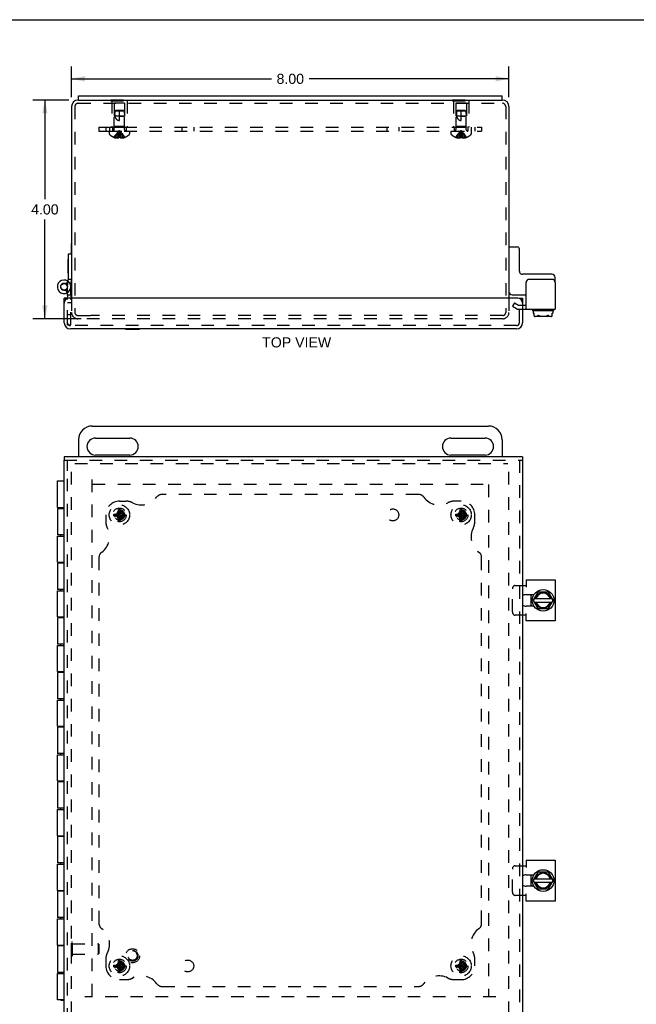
# Model space of a CAD drawing. Header units: inches. Extents: x 0 to 41.9, y 0 to 27.1.
# Tile 3 of 6: x 9.7 to 21, y 9.1 to 27.1. Entities that reach past the tile are written whole.
import ezdxf

# ---------------------------------------------------------------- set-up
doc = ezdxf.new("R2010")
doc.units = ezdxf.units.IN
doc.header["$LTSCALE"] = 2.305697
doc.header["$MEASUREMENT"] = 0
doc.linetypes.add('HIDDEN', pattern=[0.2, 0.1, -0.1])
doc.layers.get('0').update_dxf_attribs({"linetype": 'CONTINUOUS'})
for name, color, linetype in [('DEFAULT_2', 8, 'HIDDEN'), ('DIMENSIONS', 7, 'CONTINUOUS'), ('DOOR_ASSEMBLY', 7, 'CONTINUOUS'), ('SUBPANEL', 7, 'CONTINUOUS')]:
    doc.layers.add(name, color=color, linetype=linetype)
doc.styles.get("Standard").update_dxf_attribs({"font": 'arial.ttf'})
doc.dimstyles.new('DIMSTYLE_1', dxfattribs={"dimtxt": 0.184949, "dimasz": 0.246599, "dimexe": 0.09, "dimexo": 0.07, "dimgap": 0.0375, "dimtad": 0, "dimtih": 1, "dimtoh": 1, "dimzin": 4, "dimdsep": 46, "dimtxsty": 'Standard', "dimblk": '_FILLED', "dimblk1": '_FILLED', "dimblk2": '_FILLED', "dimcen": 0.09, "dimazin": 1, "dimtfac": 1, "dimtdec": 3, "dimtofl": 0, "dimtmove": 0, "dimatfit": 3, "dimldrblk": '_FILLED', "dimfxl": 0, "dimtolj": 1, "dimtzin": 4, "dimarcsym": 0})

# ---------------------------------------------------------------- blocks, each defined once
blk = doc.blocks.new('_FILLED')
at = {"color": 0, "linetype": 'ByBlock'}
blk.add_solid([(0, 0), (-1, 0.2), (-1, -0.2)], dxfattribs=at)
blk = doc.blocks.new('*D4')
at = {"layer": 'DIMENSIONS', "color": 2, "linetype": 'Continuous'}
for p, q in [((10.579, 25.657), (9.921, 25.657)), ((10.143, 25.657), (10.143, 23.842)), ((10.143, 21.657), (10.143, 23.472)), ((10.809, 21.657), (9.921, 21.657))]:
    blk.add_line(p, q, dxfattribs=at)
at = {"layer": 'DIMENSIONS', "color": 2, "linetype": 'Continuous', "xscale": 0.2465986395, "yscale": 0.2465986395, "zscale": 0.2465986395}
for p, rotation in [((10.143, 25.657), 90), ((10.143, 21.657), 270)]:
    blk.add_blockref('_FILLED', p, dxfattribs=dict(at, rotation=rotation))
at = {"layer": 'DIMENSIONS', "color": 2, "linetype": 'Continuous', "insert": (10.143, 23.749), "char_height": 0.1849, "width": 0.50259, "attachment_point": 2, "line_spacing_factor": 0.9}
blk.add_mtext('4.00', dxfattribs=at)
blk = doc.blocks.new('*D10')
at = {"layer": 'DIMENSIONS', "color": 2, "linetype": 'Continuous'}
for p, q in [((10.632, 25.71), (10.632, 26.267)), ((18.632, 25.71), (18.632, 26.267)), ((10.632, 26.045), (14.288, 26.045)), ((18.632, 26.045), (14.975, 26.045))]:
    blk.add_line(p, q, dxfattribs=at)
at = {"layer": 'DIMENSIONS', "color": 2, "linetype": 'Continuous', "xscale": 0.2465986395, "yscale": 0.2465986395, "zscale": 0.2465986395, "rotation": 180}
blk.add_blockref('_FILLED', (10.632, 26.045), dxfattribs=at)
at = {"layer": 'DIMENSIONS', "color": 2, "linetype": 'Continuous', "xscale": 0.2465986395, "yscale": 0.2465986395, "zscale": 0.2465986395}
blk.add_blockref('_FILLED', (18.632, 26.045), dxfattribs=at)
at = {"layer": 'DIMENSIONS', "color": 2, "linetype": 'Continuous', "insert": (14.632, 26.137), "char_height": 0.1849, "width": 0.50259, "attachment_point": 2, "line_spacing_factor": 0.9}
blk.add_mtext('8.00', dxfattribs=at)

msp = doc.modelspace()

# ---------------------------------------------------------------- linework, layer by layer
at = {"color": 7, "linetype": 'Continuous'}
for p, q in [((0, 27.126), (41.922, 27.126)), ((10.757, 25.657), (10.757, 25.732)), ((10.757, 25.657), (18.507, 25.657)), ((18.507, 25.657), (18.507, 25.732)), ((10.628, 22.835), (10.628, 23.035)), ((10.628, 23.035), (10.632, 23.035)), ((18.642, 22.969), (18.782, 22.969)), ((18.822, 22.529), (18.822, 22.929)), ((18.827, 22.816), (18.822, 22.816)), ((18.827, 22.56), (18.827, 22.816)), ((18.827, 22.56), (18.822, 22.56)), ((19.415, 22.469), (18.882, 22.469)), ((19.475, 22.317), (19.475, 22.409)), ((18.692, 22.094), (18.944, 22.094)), ((18.882, 21.906), (18.944, 21.906)), ((19.059, 21.817), (19.059, 21.821)), ((19.069, 21.807), (19.445, 21.807)), ((19.077, 21.807), (19.077, 21.758)), ((19.436, 21.807), (19.436, 21.758)), ((19.455, 21.817), (19.455, 21.821)), ((19.077, 21.758), (19.094, 21.758)), ((19.094, 21.705), (19.094, 21.758)), ((19.397, 21.697), (19.116, 21.697)), ((19.419, 21.758), (19.436, 21.758)), ((19.419, 21.705), (19.419, 21.758)), ((11.007, 19.694), (18.257, 19.694)), ((11.069, 19.475), (11.694, 19.475)), ((17.569, 19.475), (18.194, 19.475)), ((10.757, 19.444), (10.757, 19.131)), ((18.507, 19.444), (18.507, 19.131)), ((11.694, 19.162), (11.069, 19.162)), ((18.194, 19.162), (17.569, 19.162)), ((19.038, 16.401), (19.038, 16.611)), ((19.079, 16.511), (19.163, 16.658)), ((19.172, 16.663), (19.341, 16.663)), ((19.35, 16.658), (19.434, 16.511)), ((19.163, 16.355), (19.079, 16.501)), ((19.094, 16.538), (19.419, 16.538)), ((19.094, 16.474), (19.419, 16.474)), ((19.434, 16.501), (19.35, 16.355)), ((19.341, 16.35), (19.172, 16.35)), ((19.079, 11.386), (19.163, 11.533)), ((19.172, 11.538), (19.341, 11.538)), ((19.35, 11.533), (19.434, 11.386)), ((19.038, 11.276), (19.038, 11.486)), ((19.163, 11.23), (19.079, 11.376)), ((19.094, 11.413), (19.419, 11.413)), ((19.094, 11.349), (19.419, 11.349)), ((19.434, 11.376), (19.35, 11.23)), ((19.341, 11.225), (19.172, 11.225))]:
    msp.add_line(p, q, dxfattribs=at)
at = {"color": 3, "linetype": 'Continuous'}
for p, q in [((10.757, 25.657), (10.752, 25.657)), ((10.757, 25.732), (18.507, 25.732)), ((18.512, 25.657), (18.507, 25.657)), ((10.632, 25.537), (10.632, 22.032)), ((18.632, 25.537), (18.632, 22.032)), ((19.415, 22.377), (19.004, 22.377)), ((18.944, 21.831), (18.944, 22.317)), ((19.475, 22.317), (19.475, 21.831)), ((18.882, 21.831), (19.475, 21.831)), ((18.882, 16.777), (18.944, 16.777)), ((18.944, 16.881), (19.475, 16.881)), ((18.944, 16.881), (18.944, 16.746)), ((19.475, 16.881), (19.475, 16.131)), ((18.947, 16.611), (19.089, 16.611)), ((19.089, 16.401), (18.947, 16.401)), ((18.944, 16.235), (18.882, 16.235)), ((18.944, 16.131), (18.944, 16.266)), ((19.475, 16.131), (18.944, 16.131)), ((18.944, 11.756), (19.475, 11.756)), ((18.944, 11.756), (18.944, 11.621)), ((19.475, 11.756), (19.475, 11.006)), ((18.882, 11.652), (18.944, 11.652)), ((18.947, 11.486), (19.089, 11.486)), ((19.089, 11.276), (18.947, 11.276)), ((18.944, 11.11), (18.882, 11.11)), ((18.944, 11.006), (18.944, 11.141)), ((19.475, 11.006), (18.944, 11.006))]:
    msp.add_line(p, q, dxfattribs=at)
at = {"color": 7, "linetype": 'Continuous'}
for points in [[(19.094, 21.705), (19.097, 21.704), (19.099, 21.703), (19.101, 21.703), (19.104, 21.702), (19.106, 21.702), (19.109, 21.701), (19.111, 21.701), (19.114, 21.701), (19.116, 21.701), (19.118, 21.701), (19.121, 21.701), (19.124, 21.701), (19.126, 21.701), (19.129, 21.701), (19.131, 21.701), (19.134, 21.701), (19.137, 21.702), (19.139, 21.702), (19.142, 21.703), (19.144, 21.704), (19.147, 21.705), (19.149, 21.706), (19.152, 21.707), (19.154, 21.709), (19.157, 21.71), (19.159, 21.712), (19.161, 21.715), (19.163, 21.717)], [(19.094, 21.705), (19.096, 21.704), (19.098, 21.703), (19.1, 21.702), (19.102, 21.701), (19.105, 21.7), (19.107, 21.699), (19.109, 21.699), (19.111, 21.698), (19.113, 21.698), (19.116, 21.697)], [(19.163, 21.717), (19.164, 21.718), (19.165, 21.718), (19.165, 21.719), (19.166, 21.719), (19.167, 21.719), (19.168, 21.719), (19.169, 21.719), (19.17, 21.718), (19.171, 21.718), (19.172, 21.717)], [(19.172, 21.717), (19.177, 21.715), (19.181, 21.712), (19.186, 21.71), (19.191, 21.708), (19.196, 21.707), (19.201, 21.706), (19.206, 21.705), (19.211, 21.704), (19.217, 21.703), (19.222, 21.702), (19.228, 21.702), (19.233, 21.701), (19.238, 21.701), (19.244, 21.701), (19.249, 21.701), (19.255, 21.701), (19.26, 21.701), (19.265, 21.701), (19.27, 21.701), (19.275, 21.701), (19.28, 21.701), (19.285, 21.702), (19.29, 21.702), (19.294, 21.703), (19.299, 21.703), (19.304, 21.704), (19.309, 21.705), (19.313, 21.706), (19.318, 21.707), (19.323, 21.709), (19.328, 21.71), (19.332, 21.712), (19.337, 21.715), (19.341, 21.717)], [(19.35, 21.717), (19.349, 21.718), (19.349, 21.718), (19.348, 21.719), (19.347, 21.719), (19.346, 21.719), (19.345, 21.719), (19.344, 21.719), (19.343, 21.718), (19.342, 21.718), (19.341, 21.717)], [(19.35, 21.717), (19.352, 21.715), (19.354, 21.712), (19.357, 21.71), (19.359, 21.708), (19.362, 21.707), (19.365, 21.705), (19.369, 21.704), (19.372, 21.703), (19.376, 21.702), (19.38, 21.701), (19.384, 21.701), (19.388, 21.701), (19.392, 21.701), (19.396, 21.701), (19.4, 21.701), (19.404, 21.701), (19.408, 21.702), (19.412, 21.703), (19.415, 21.704), (19.419, 21.705)], [(19.397, 21.697), (19.401, 21.698), (19.405, 21.699), (19.409, 21.7), (19.412, 21.702), (19.416, 21.703), (19.419, 21.705)]]:
    msp.add_lwpolyline(points, dxfattribs=at)
for centre in [(19.257, 16.506), (19.257, 11.381)]:
    msp.add_circle(centre, 0.198, dxfattribs=at)
at = {"color": 3, "linetype": 'Continuous'}
for centre, radius, start, end in [((10.752, 25.537), 0.12, 90, 180), ((18.512, 25.537), 0.12, 0, 90), ((19.004, 22.317), 0.06, 90, 180), ((19.415, 22.317), 0.06, 0, 90), ((18.947, 16.506), 0.105, 90, 128.2859), ((18.947, 16.506), 0.105, 231.7141, 270), ((18.947, 11.381), 0.105, 90, 128.2859), ((18.947, 11.381), 0.105, 231.7141, 270)]:
    msp.add_arc(centre, radius, start, end, dxfattribs=at)
at = {"color": 7, "linetype": 'Continuous'}
for centre, radius, start, end in [((18.642, 22.959), 0.01, 90, 180), ((18.782, 22.929), 0.04, 0, 90), ((18.882, 22.529), 0.06, 180, 270), ((19.415, 22.409), 0.06, 0, 90), ((18.692, 22.154), 0.06, 180, 270), ((19.069, 21.821), 0.01, 90, 180), ((19.069, 21.817), 0.01, 180, 270), ((19.445, 21.821), 0.01, 0, 90), ((19.445, 21.817), 0.01, 270, 360), ((11.007, 19.444), 0.25, 90, 180), ((18.257, 19.444), 0.25, 0, 90), ((11.069, 19.319), 0.156, 90, 270), ((11.694, 19.319), 0.156, 270, 90), ((17.569, 19.319), 0.156, 90, 270), ((18.194, 19.319), 0.156, 270, 90), ((19.257, 16.506), 0.234, 153.3658, 158.9605), ((19.257, 16.506), 0.144, 12.7971, 167.2029), ((19.257, 16.506), 0.133, 13.922, 166.078), ((19.172, 16.653), 0.01, 90, 150), ((19.341, 16.653), 0.01, 30, 90), ((19.257, 16.506), 0.234, 201.0395, 206.6342), ((19.087, 16.506), 0.01, 150, 210), ((19.257, 16.506), 0.144, 192.7971, 347.2029), ((19.257, 16.506), 0.133, 193.922, 346.078), ((19.426, 16.506), 0.01, 330, 30), ((19.172, 16.36), 0.01, 210, 270), ((19.341, 16.36), 0.01, 270, 330), ((19.257, 11.381), 0.144, 12.7971, 167.2029), ((19.172, 11.528), 0.01, 90, 150), ((19.341, 11.528), 0.01, 30, 90), ((19.257, 11.381), 0.234, 153.3658, 158.9605), ((19.087, 11.381), 0.01, 150, 210), ((19.257, 11.381), 0.144, 192.7971, 347.2029), ((19.257, 11.381), 0.133, 13.922, 166.078), ((19.257, 11.381), 0.133, 193.922, 346.078), ((19.426, 11.381), 0.01, 330, 30), ((19.257, 11.381), 0.234, 201.0395, 206.6342), ((19.172, 11.235), 0.01, 210, 270), ((19.341, 11.235), 0.01, 270, 330)]:
    msp.add_arc(centre, radius, start, end, dxfattribs=at)
at = {"layer": 'DEFAULT_2', "color": 8, "linetype": 'HIDDEN'}
for p, q in [((10.752, 25.597), (18.512, 25.597)), ((11.351, 25.662), (11.351, 25.641)), ((11.351, 25.662), (11.663, 25.662)), ((11.351, 25.641), (11.663, 25.641)), ((11.367, 25.641), (11.367, 25.162)), ((11.412, 25.6), (11.412, 25.172)), ((11.602, 25.6), (11.412, 25.6)), ((11.507, 25.662), (11.507, 25.641)), ((11.602, 25.6), (11.602, 25.172)), ((11.647, 25.641), (11.647, 25.162)), ((11.663, 25.662), (11.663, 25.641)), ((17.601, 25.662), (17.913, 25.662)), ((17.601, 25.662), (17.601, 25.641)), ((17.601, 25.641), (17.913, 25.641)), ((17.617, 25.641), (17.617, 25.162)), ((17.852, 25.6), (17.662, 25.6)), ((17.662, 25.6), (17.662, 25.172)), ((17.757, 25.662), (17.757, 25.641)), ((17.852, 25.6), (17.852, 25.172)), ((17.897, 25.641), (17.897, 25.162)), ((17.913, 25.662), (17.913, 25.641)), ((10.692, 25.537), (10.692, 21.769)), ((11.422, 25.452), (11.413, 25.362)), ((11.433, 25.462), (11.422, 25.452)), ((11.422, 25.452), (11.427, 25.457)), ((11.592, 25.452), (11.422, 25.452)), ((11.427, 25.457), (11.433, 25.462)), ((11.581, 25.462), (11.433, 25.462)), ((11.507, 25.282), (11.507, 25.462)), ((11.581, 25.462), (11.592, 25.452)), ((11.592, 25.452), (11.601, 25.362)), ((17.672, 25.452), (17.663, 25.362)), ((17.683, 25.462), (17.672, 25.452)), ((17.672, 25.452), (17.677, 25.457)), ((17.842, 25.452), (17.672, 25.452)), ((17.677, 25.457), (17.683, 25.462)), ((17.831, 25.462), (17.683, 25.462)), ((17.757, 25.282), (17.757, 25.462)), ((17.831, 25.462), (17.842, 25.452)), ((17.842, 25.452), (17.851, 25.362)), ((18.572, 25.537), (18.572, 21.769)), ((11.413, 25.115), (11.413, 25.362)), ((11.601, 25.362), (11.413, 25.362)), ((11.507, 25.362), (11.601, 25.362)), ((11.601, 25.115), (11.601, 25.362)), ((17.851, 25.362), (17.663, 25.362)), ((17.663, 25.115), (17.663, 25.362)), ((17.757, 25.362), (17.851, 25.362)), ((17.851, 25.115), (17.851, 25.362)), ((11.32, 25.087), (11.32, 25.04)), ((11.32, 25.087), (11.693, 25.087)), ((11.367, 25.162), (11.647, 25.162)), ((11.412, 25.172), (11.402, 25.162)), ((11.602, 25.172), (11.412, 25.172)), ((11.515, 25.038), (11.512, 25.059)), ((11.518, 25.017), (11.515, 25.038)), ((11.602, 25.172), (11.612, 25.162)), ((11.693, 25.087), (11.693, 25.04)), ((17.57, 25.087), (17.943, 25.087)), ((17.57, 25.087), (17.57, 25.04)), ((17.617, 25.162), (17.897, 25.162)), ((17.662, 25.172), (17.652, 25.162)), ((17.852, 25.172), (17.662, 25.172)), ((17.765, 25.038), (17.762, 25.059)), ((17.768, 25.017), (17.765, 25.038)), ((17.852, 25.172), (17.862, 25.162)), ((17.943, 25.087), (17.943, 25.04)), ((11.407, 24.974), (11.407, 24.974)), ((11.407, 24.974), (11.408, 24.974)), ((11.491, 24.974), (11.408, 24.974)), ((11.438, 24.974), (11.438, 24.964)), ((11.472, 24.974), (11.472, 24.959)), ((11.491, 24.974), (11.493, 24.996)), ((11.491, 24.974), (11.491, 24.964)), ((11.491, 24.974), (11.491, 24.974)), ((11.52, 24.996), (11.518, 25.018)), ((11.522, 24.974), (11.52, 24.996)), ((11.522, 24.974), (11.522, 24.964)), ((11.522, 24.974), (11.522, 24.974)), ((11.605, 24.974), (11.522, 24.974)), ((11.541, 24.974), (11.541, 24.959)), ((11.575, 24.974), (11.575, 24.964)), ((11.605, 24.974), (11.606, 24.974)), ((11.606, 24.974), (11.606, 24.974)), ((17.657, 24.974), (17.657, 24.974)), ((17.658, 24.974), (17.657, 24.974)), ((17.741, 24.974), (17.658, 24.974)), ((17.688, 24.974), (17.688, 24.964)), ((17.722, 24.974), (17.722, 24.959)), ((17.741, 24.974), (17.743, 24.996)), ((17.741, 24.974), (17.746, 24.974)), ((17.741, 24.974), (17.741, 24.974)), ((17.741, 24.974), (17.741, 24.964)), ((17.751, 24.974), (17.746, 24.974)), ((17.751, 24.974), (17.757, 24.974)), ((17.762, 24.974), (17.757, 24.974)), ((17.77, 24.996), (17.768, 25.018)), ((17.772, 24.974), (17.77, 24.996)), ((17.855, 24.974), (17.772, 24.974)), ((17.772, 24.974), (17.772, 24.974)), ((17.772, 24.974), (17.772, 24.964)), ((17.791, 24.974), (17.791, 24.959)), ((17.825, 24.974), (17.825, 24.964)), ((17.856, 24.974), (17.855, 24.974)), ((17.856, 24.974), (17.856, 24.974)), ((10.632, 22.032), (10.632, 21.769)), ((18.632, 22.032), (18.632, 21.769)), ((18.732, 21.949), (18.694, 21.884)), ((18.694, 21.884), (18.769, 21.841)), ((18.732, 21.949), (18.806, 21.906)), ((18.806, 21.906), (18.882, 21.906)), ((18.806, 21.831), (18.882, 21.831)), ((10.744, 21.717), (10.982, 21.717)), ((18.52, 21.657), (10.744, 21.657)), ((18.52, 21.717), (10.982, 21.717)), ((10.632, 8.941), (10.632, 18.984)), ((10.692, 19.006), (18.61, 19.006)), ((18.632, 8.941), (18.632, 18.946)), ((11.007, 9.264), (11.007, 18.767)), ((11.015, 18.631), (18.393, 18.631)), ((18.257, 18.623), (18.257, 9.264)), ((11.407, 18.084), (11.606, 18.053)), ((11.407, 18.084), (11.408, 18.084)), ((11.407, 18.053), (11.606, 18.084)), ((11.408, 18.053), (11.407, 18.053)), ((11.408, 18.084), (11.438, 18.084)), ((11.438, 18.053), (11.408, 18.053)), ((11.507, 18.069), (11.433, 18.069)), ((11.438, 18.084), (11.472, 18.104)), ((11.438, 18.084), (11.575, 18.053)), ((11.438, 18.053), (11.575, 18.084)), ((11.472, 18.034), (11.438, 18.053)), ((11.472, 18.104), (11.491, 18.137)), ((11.472, 18.034), (11.541, 18.104)), ((11.541, 18.034), (11.472, 18.104)), ((11.491, 18), (11.472, 18.034)), ((11.491, 17.969), (11.522, 18.168)), ((11.491, 18.167), (11.491, 18.168)), ((11.522, 17.969), (11.491, 18.168)), ((11.491, 18.137), (11.491, 18.167)), ((11.491, 18), (11.522, 18.137)), ((11.522, 18), (11.491, 18.137)), ((11.507, 17.975), (11.507, 18.069)), ((11.522, 18.168), (11.522, 18.167)), ((11.522, 18.167), (11.522, 18.137)), ((11.522, 18.137), (11.541, 18.104)), ((11.541, 18.034), (11.522, 18)), ((11.541, 18.104), (11.575, 18.084)), ((11.575, 18.053), (11.541, 18.034)), ((11.575, 18.084), (11.605, 18.084)), ((11.605, 18.053), (11.575, 18.053)), ((11.605, 18.084), (11.606, 18.084)), ((11.606, 18.053), (11.605, 18.053)), ((17.657, 18.053), (17.856, 18.084)), ((17.657, 18.084), (17.658, 18.084)), ((17.657, 18.084), (17.856, 18.053)), ((17.658, 18.053), (17.657, 18.053)), ((17.658, 18.084), (17.688, 18.084)), ((17.688, 18.053), (17.658, 18.053)), ((17.757, 18.069), (17.683, 18.069)), ((17.688, 18.084), (17.722, 18.104)), ((17.688, 18.053), (17.825, 18.084)), ((17.688, 18.084), (17.825, 18.053)), ((17.722, 18.034), (17.688, 18.053)), ((17.722, 18.104), (17.741, 18.137)), ((17.722, 18.034), (17.791, 18.104)), ((17.791, 18.034), (17.722, 18.104)), ((17.741, 18), (17.722, 18.034)), ((17.741, 17.969), (17.772, 18.168)), ((17.741, 18.167), (17.741, 18.168)), ((17.772, 17.969), (17.741, 18.168)), ((17.741, 18.137), (17.741, 18.167)), ((17.741, 18), (17.772, 18.137)), ((17.772, 18), (17.741, 18.137)), ((17.757, 17.975), (17.757, 18.069)), ((17.772, 18.168), (17.772, 18.167)), ((17.772, 18.167), (17.772, 18.137)), ((17.772, 18.137), (17.791, 18.104)), ((17.791, 18.034), (17.772, 18)), ((17.791, 18.104), (17.825, 18.084)), ((17.825, 18.053), (17.791, 18.034)), ((17.825, 18.084), (17.855, 18.084)), ((17.855, 18.053), (17.825, 18.053)), ((17.855, 18.084), (17.856, 18.084)), ((17.856, 18.053), (17.855, 18.053)), ((11.491, 17.97), (11.491, 18)), ((11.491, 17.969), (11.491, 17.97)), ((11.522, 18), (11.522, 17.97)), ((11.522, 17.97), (11.522, 17.969)), ((17.741, 17.97), (17.741, 18)), ((17.741, 17.969), (17.741, 17.97)), ((17.772, 18), (17.772, 17.97)), ((17.772, 17.97), (17.772, 17.969)), ((18.746, 16.777), (18.882, 16.777)), ((18.694, 16.295), (18.694, 16.717)), ((18.882, 16.235), (18.746, 16.235)), ((18.694, 11.17), (18.694, 11.592)), ((18.746, 11.652), (18.882, 11.652)), ((18.882, 11.11), (18.746, 11.11)), ((10.628, 10.003), (10.628, 10.259)), ((10.628, 10.259), (10.646, 10.259)), ((10.646, 10.003), (10.646, 10.259)), ((10.646, 10.225), (11.118, 10.225)), ((11.128, 10.215), (11.118, 10.225)), ((11.118, 10.225), (11.118, 10.037)), ((11.128, 10.215), (11.128, 10.047)), ((10.628, 10.003), (10.646, 10.003)), ((10.646, 10.037), (11.118, 10.037)), ((11.128, 10.047), (11.118, 10.037)), ((11.522, 9.719), (11.491, 9.918)), ((11.491, 9.917), (11.491, 9.918)), ((11.491, 9.719), (11.522, 9.918)), ((11.491, 9.887), (11.491, 9.917)), ((11.522, 9.918), (11.522, 9.917)), ((11.522, 9.917), (11.522, 9.887)), ((17.772, 9.719), (17.741, 9.918)), ((17.741, 9.917), (17.741, 9.918)), ((17.741, 9.719), (17.772, 9.918)), ((17.741, 9.887), (17.741, 9.917)), ((17.772, 9.918), (17.772, 9.917)), ((17.772, 9.917), (17.772, 9.887)), ((11.407, 9.834), (11.606, 9.803)), ((11.407, 9.834), (11.408, 9.834)), ((11.407, 9.803), (11.606, 9.834)), ((11.408, 9.803), (11.407, 9.803)), ((11.408, 9.834), (11.438, 9.834)), ((11.438, 9.803), (11.408, 9.803)), ((11.507, 9.819), (11.433, 9.819)), ((11.438, 9.834), (11.472, 9.854)), ((11.438, 9.834), (11.575, 9.803)), ((11.438, 9.803), (11.575, 9.834)), ((11.472, 9.784), (11.438, 9.803)), ((11.472, 9.854), (11.491, 9.887)), ((11.541, 9.784), (11.472, 9.854)), ((11.472, 9.784), (11.541, 9.854)), ((11.491, 9.75), (11.472, 9.784)), ((11.522, 9.75), (11.491, 9.887)), ((11.491, 9.75), (11.522, 9.887)), ((11.491, 9.72), (11.491, 9.75)), ((11.507, 9.725), (11.507, 9.819)), ((11.522, 9.887), (11.541, 9.854)), ((11.541, 9.784), (11.522, 9.75)), ((11.522, 9.75), (11.522, 9.72)), ((11.541, 9.854), (11.575, 9.834)), ((11.575, 9.803), (11.541, 9.784)), ((11.575, 9.834), (11.605, 9.834)), ((11.605, 9.803), (11.575, 9.803)), ((11.605, 9.834), (11.606, 9.834)), ((11.606, 9.803), (11.605, 9.803)), ((17.657, 9.803), (17.856, 9.834)), ((17.657, 9.834), (17.658, 9.834)), ((17.657, 9.834), (17.856, 9.803)), ((17.658, 9.803), (17.657, 9.803)), ((17.658, 9.834), (17.688, 9.834)), ((17.688, 9.803), (17.658, 9.803)), ((17.757, 9.819), (17.683, 9.819)), ((17.688, 9.834), (17.722, 9.854)), ((17.688, 9.803), (17.825, 9.834)), ((17.688, 9.834), (17.825, 9.803)), ((17.722, 9.784), (17.688, 9.803)), ((17.722, 9.854), (17.741, 9.887)), ((17.722, 9.854), (17.791, 9.784)), ((17.722, 9.784), (17.791, 9.854)), ((17.741, 9.75), (17.722, 9.784)), ((17.772, 9.75), (17.741, 9.887)), ((17.741, 9.75), (17.772, 9.887)), ((17.741, 9.72), (17.741, 9.75)), ((17.757, 9.725), (17.757, 9.819)), ((17.772, 9.887), (17.791, 9.854)), ((17.791, 9.784), (17.772, 9.75)), ((17.772, 9.75), (17.772, 9.72)), ((17.791, 9.854), (17.825, 9.834)), ((17.825, 9.803), (17.791, 9.784)), ((17.825, 9.834), (17.855, 9.834)), ((17.855, 9.803), (17.825, 9.803)), ((17.855, 9.834), (17.856, 9.834)), ((17.856, 9.803), (17.855, 9.803)), ((11.491, 9.719), (11.491, 9.72)), ((11.522, 9.72), (11.522, 9.719)), ((17.741, 9.719), (17.741, 9.72)), ((17.772, 9.72), (17.772, 9.719)), ((18.393, 9.256), (10.871, 9.256))]:
    msp.add_line(p, q, dxfattribs=at)
for points in [[(11.422, 25.452), (11.421, 25.441), (11.42, 25.429), (11.42, 25.417), (11.419, 25.405), (11.42, 25.394), (11.42, 25.383), (11.421, 25.372), (11.422, 25.362)], [(17.672, 25.452), (17.671, 25.441), (17.67, 25.429), (17.67, 25.417), (17.669, 25.405), (17.67, 25.394), (17.67, 25.383), (17.671, 25.372), (17.672, 25.362)], [(11.422, 25.362), (11.425, 25.355), (11.427, 25.348), (11.429, 25.341), (11.432, 25.335), (11.435, 25.33), (11.438, 25.325), (11.441, 25.32), (11.444, 25.315), (11.447, 25.312), (11.45, 25.308), (11.453, 25.305), (11.456, 25.302), (11.459, 25.299), (11.463, 25.297), (11.466, 25.294), (11.469, 25.292), (11.472, 25.29), (11.476, 25.289), (11.479, 25.287), (11.483, 25.286), (11.487, 25.285), (11.491, 25.284), (11.495, 25.283), (11.499, 25.282), (11.503, 25.282), (11.507, 25.282)], [(17.672, 25.362), (17.675, 25.355), (17.677, 25.348), (17.679, 25.341), (17.682, 25.335), (17.685, 25.33), (17.688, 25.325), (17.691, 25.32), (17.694, 25.315), (17.697, 25.312), (17.7, 25.308), (17.703, 25.305), (17.706, 25.302), (17.709, 25.299), (17.713, 25.297), (17.716, 25.294), (17.719, 25.292), (17.722, 25.29), (17.726, 25.289), (17.729, 25.287), (17.733, 25.286), (17.737, 25.285), (17.741, 25.284), (17.745, 25.283), (17.749, 25.282), (17.753, 25.282), (17.757, 25.282)], [(11.407, 24.974), (11.421, 24.996), (11.436, 25.018), (11.452, 25.038), (11.469, 25.059), (11.487, 25.079), (11.507, 25.098)], [(11.438, 24.974), (11.448, 24.996), (11.458, 25.017), (11.469, 25.038), (11.481, 25.059), (11.493, 25.078), (11.507, 25.098)], [(11.472, 24.974), (11.477, 24.996), (11.482, 25.017), (11.487, 25.038), (11.493, 25.059), (11.5, 25.078), (11.507, 25.098)], [(11.493, 24.996), (11.496, 25.018), (11.498, 25.038), (11.501, 25.059), (11.504, 25.079), (11.507, 25.098)], [(11.496, 25.017), (11.498, 25.038), (11.501, 25.059), (11.504, 25.078), (11.507, 25.098)], [(11.541, 24.974), (11.537, 24.996), (11.531, 25.017), (11.526, 25.038), (11.52, 25.059), (11.513, 25.078), (11.507, 25.098)], [(11.512, 25.059), (11.51, 25.078), (11.507, 25.098)], [(11.512, 25.059), (11.51, 25.079), (11.507, 25.098)], [(11.575, 24.974), (11.566, 24.996), (11.555, 25.017), (11.544, 25.038), (11.533, 25.059), (11.52, 25.078), (11.507, 25.098)], [(11.606, 24.974), (11.592, 24.996), (11.577, 25.018), (11.561, 25.038), (11.544, 25.059), (11.526, 25.079), (11.507, 25.098)], [(17.657, 24.974), (17.671, 24.996), (17.686, 25.018), (17.702, 25.038), (17.719, 25.059), (17.737, 25.079), (17.757, 25.098)], [(17.688, 24.974), (17.698, 24.996), (17.708, 25.017), (17.719, 25.038), (17.731, 25.059), (17.743, 25.078), (17.757, 25.098)], [(17.722, 24.974), (17.727, 24.996), (17.732, 25.017), (17.737, 25.038), (17.743, 25.059), (17.75, 25.078), (17.757, 25.098)], [(17.743, 24.996), (17.746, 25.018), (17.748, 25.038), (17.751, 25.059), (17.754, 25.079), (17.757, 25.098)], [(17.746, 25.017), (17.748, 25.038), (17.751, 25.059), (17.754, 25.078), (17.757, 25.098)], [(17.762, 25.059), (17.76, 25.078), (17.757, 25.098)], [(17.762, 25.059), (17.76, 25.079), (17.757, 25.098)], [(17.856, 24.974), (17.842, 24.996), (17.827, 25.018), (17.811, 25.038), (17.794, 25.059), (17.776, 25.079), (17.757, 25.098)], [(17.825, 24.974), (17.816, 24.996), (17.805, 25.017), (17.794, 25.038), (17.783, 25.059), (17.77, 25.078), (17.757, 25.098)], [(17.791, 24.974), (17.787, 24.996), (17.781, 25.017), (17.776, 25.038), (17.77, 25.059), (17.763, 25.078), (17.757, 25.098)], [(11.472, 24.959), (11.468, 24.959), (11.464, 24.959), (11.46, 24.96), (11.455, 24.96), (11.451, 24.961), (11.447, 24.962), (11.443, 24.963), (11.438, 24.964)], [(11.491, 24.964), (11.489, 24.963), (11.486, 24.962), (11.484, 24.961), (11.481, 24.96), (11.479, 24.96), (11.477, 24.959), (11.474, 24.959), (11.472, 24.959)], [(11.522, 24.974), (11.517, 24.974), (11.512, 24.974), (11.507, 24.974), (11.501, 24.974), (11.496, 24.974), (11.491, 24.974)], [(11.541, 24.959), (11.539, 24.959), (11.537, 24.959), (11.534, 24.96), (11.532, 24.96), (11.529, 24.961), (11.527, 24.962), (11.525, 24.963), (11.522, 24.964)], [(11.575, 24.964), (11.571, 24.963), (11.566, 24.962), (11.562, 24.961), (11.558, 24.96), (11.554, 24.96), (11.55, 24.959), (11.546, 24.959), (11.541, 24.959)], [(17.722, 24.959), (17.718, 24.959), (17.714, 24.959), (17.71, 24.96), (17.705, 24.96), (17.701, 24.961), (17.697, 24.962), (17.693, 24.963), (17.688, 24.964)], [(17.741, 24.964), (17.739, 24.963), (17.736, 24.962), (17.734, 24.961), (17.731, 24.96), (17.729, 24.96), (17.727, 24.959), (17.724, 24.959), (17.722, 24.959)], [(17.762, 24.974), (17.767, 24.974), (17.772, 24.974)], [(17.791, 24.959), (17.789, 24.959), (17.787, 24.959), (17.784, 24.96), (17.782, 24.96), (17.779, 24.961), (17.777, 24.962), (17.775, 24.963), (17.772, 24.964)], [(17.825, 24.964), (17.821, 24.963), (17.816, 24.962), (17.812, 24.961), (17.808, 24.96), (17.804, 24.96), (17.8, 24.959), (17.796, 24.959), (17.791, 24.959)], [(11.407, 18.069), (11.407, 18.071), (11.407, 18.074), (11.407, 18.076), (11.407, 18.079), (11.407, 18.082), (11.407, 18.084)], [(11.407, 18.053), (11.407, 18.056), (11.407, 18.058), (11.407, 18.061), (11.407, 18.064), (11.407, 18.066), (11.407, 18.069)], [(11.422, 18.065), (11.421, 18.062), (11.42, 18.057), (11.42, 18.053), (11.419, 18.048), (11.42, 18.043), (11.42, 18.037), (11.421, 18.032), (11.422, 18.027)], [(11.422, 18.065), (11.425, 18.066), (11.427, 18.067), (11.43, 18.068), (11.433, 18.069)], [(11.491, 18.168), (11.496, 18.168), (11.501, 18.168), (11.507, 18.168), (11.512, 18.168), (11.517, 18.168), (11.522, 18.168)], [(11.606, 18.084), (11.606, 18.082), (11.606, 18.079), (11.606, 18.076), (11.606, 18.074), (11.606, 18.071), (11.606, 18.069)], [(11.606, 18.069), (11.606, 18.066), (11.606, 18.064), (11.606, 18.061), (11.606, 18.058), (11.606, 18.056), (11.606, 18.053)], [(17.657, 18.069), (17.657, 18.071), (17.657, 18.074), (17.657, 18.076), (17.657, 18.079), (17.657, 18.082), (17.657, 18.084)], [(17.657, 18.053), (17.657, 18.056), (17.657, 18.058), (17.657, 18.061), (17.657, 18.064), (17.657, 18.066), (17.657, 18.069)], [(17.672, 18.065), (17.671, 18.062), (17.67, 18.057), (17.67, 18.053), (17.669, 18.048), (17.67, 18.043), (17.67, 18.037), (17.671, 18.032), (17.672, 18.027)], [(17.672, 18.065), (17.675, 18.066), (17.677, 18.067), (17.68, 18.068), (17.683, 18.069)], [(17.741, 18.168), (17.746, 18.168), (17.751, 18.168), (17.757, 18.168), (17.762, 18.168), (17.767, 18.168), (17.772, 18.168)], [(17.856, 18.084), (17.856, 18.082), (17.856, 18.079), (17.856, 18.076), (17.856, 18.074), (17.856, 18.071), (17.856, 18.069)], [(17.856, 18.069), (17.856, 18.066), (17.856, 18.064), (17.856, 18.061), (17.856, 18.058), (17.856, 18.056), (17.856, 18.053)], [(11.522, 17.969), (11.517, 17.969), (11.512, 17.969), (11.507, 17.969), (11.501, 17.969), (11.496, 17.969), (11.491, 17.969)], [(17.772, 17.969), (17.767, 17.969), (17.762, 17.969), (17.757, 17.969), (17.751, 17.969), (17.746, 17.969), (17.741, 17.969)], [(18.746, 16.777), (18.74, 16.777), (18.735, 16.776), (18.729, 16.774), (18.724, 16.771), (18.719, 16.768), (18.714, 16.764), (18.71, 16.76), (18.706, 16.755), (18.702, 16.749), (18.699, 16.743), (18.697, 16.737), (18.696, 16.731), (18.695, 16.724), (18.694, 16.717)], [(18.694, 16.295), (18.695, 16.288), (18.696, 16.282), (18.697, 16.275), (18.699, 16.269), (18.702, 16.263), (18.706, 16.258), (18.71, 16.253), (18.714, 16.248), (18.719, 16.244), (18.724, 16.241), (18.729, 16.238), (18.735, 16.236), (18.74, 16.235), (18.746, 16.235)], [(18.746, 11.652), (18.74, 11.652), (18.735, 11.651), (18.729, 11.649), (18.724, 11.646), (18.719, 11.643), (18.714, 11.639), (18.71, 11.635), (18.706, 11.63), (18.702, 11.624), (18.699, 11.618), (18.697, 11.612), (18.696, 11.606), (18.695, 11.599), (18.694, 11.592)], [(18.694, 11.17), (18.695, 11.163), (18.696, 11.157), (18.697, 11.15), (18.699, 11.144), (18.702, 11.138), (18.706, 11.133), (18.71, 11.128), (18.714, 11.123), (18.719, 11.119), (18.724, 11.116), (18.729, 11.113), (18.735, 11.111), (18.74, 11.11), (18.746, 11.11)], [(11.491, 9.918), (11.496, 9.918), (11.501, 9.918), (11.507, 9.918), (11.512, 9.918), (11.517, 9.918), (11.522, 9.918)], [(17.741, 9.918), (17.746, 9.918), (17.751, 9.918), (17.757, 9.918), (17.762, 9.918), (17.767, 9.918), (17.772, 9.918)], [(11.407, 9.819), (11.407, 9.821), (11.407, 9.824), (11.407, 9.826), (11.407, 9.829), (11.407, 9.832), (11.407, 9.834)], [(11.407, 9.803), (11.407, 9.806), (11.407, 9.808), (11.407, 9.811), (11.407, 9.814), (11.407, 9.816), (11.407, 9.819)], [(11.422, 9.815), (11.421, 9.812), (11.42, 9.807), (11.42, 9.803), (11.419, 9.798), (11.42, 9.793), (11.42, 9.787), (11.421, 9.782), (11.422, 9.777)], [(11.422, 9.815), (11.425, 9.816), (11.427, 9.817), (11.43, 9.818), (11.433, 9.819)], [(11.606, 9.834), (11.606, 9.832), (11.606, 9.829), (11.606, 9.826), (11.606, 9.824), (11.606, 9.821), (11.606, 9.819)], [(11.606, 9.819), (11.606, 9.816), (11.606, 9.814), (11.606, 9.811), (11.606, 9.808), (11.606, 9.806), (11.606, 9.803)], [(17.657, 9.819), (17.657, 9.821), (17.657, 9.824), (17.657, 9.826), (17.657, 9.829), (17.657, 9.832), (17.657, 9.834)], [(17.657, 9.803), (17.657, 9.806), (17.657, 9.808), (17.657, 9.811), (17.657, 9.814), (17.657, 9.816), (17.657, 9.819)], [(17.672, 9.815), (17.671, 9.812), (17.67, 9.807), (17.67, 9.803), (17.669, 9.798), (17.67, 9.793), (17.67, 9.787), (17.671, 9.782), (17.672, 9.777)], [(17.672, 9.815), (17.675, 9.816), (17.677, 9.817), (17.68, 9.818), (17.683, 9.819)], [(17.856, 9.834), (17.856, 9.832), (17.856, 9.829), (17.856, 9.826), (17.856, 9.824), (17.856, 9.821), (17.856, 9.819)], [(17.856, 9.819), (17.856, 9.816), (17.856, 9.814), (17.856, 9.811), (17.856, 9.808), (17.856, 9.806), (17.856, 9.803)], [(11.522, 9.719), (11.517, 9.719), (11.512, 9.719), (11.507, 9.719), (11.501, 9.719), (11.496, 9.719), (11.491, 9.719)], [(17.772, 9.719), (17.767, 9.719), (17.762, 9.719), (17.757, 9.719), (17.751, 9.719), (17.746, 9.719), (17.741, 9.719)]]:
    msp.add_lwpolyline(points, dxfattribs=at)
for centre, radius in [((11.507, 18.069), 0.186), ((17.757, 18.069), 0.186), ((11.507, 18.069), 0.094), ((17.757, 18.069), 0.094), ((11.507, 9.819), 0.186), ((11.507, 9.819), 0.094), ((17.757, 9.819), 0.186), ((17.757, 9.819), 0.094)]:
    msp.add_circle(centre, radius, dxfattribs=at)
for centre, radius, start, end in [((10.752, 25.537), 0.06, 90, 180), ((18.512, 25.537), 0.06, 0, 90), ((11.34, 25.04), 0.02, 180, 226.4862), ((11.384, 25.115), 0.0282, 270, 360), ((11.629, 25.115), 0.0282, 180, 270), ((11.673, 25.04), 0.02, 313.5138, 360), ((17.59, 25.04), 0.02, 180, 226.4862), ((17.634, 25.115), 0.0282, 270, 360), ((17.879, 25.115), 0.0282, 180, 270), ((17.923, 25.04), 0.02, 313.5138, 360), ((11.507, 25.216), 0.262, 226.4862, 247.6643), ((11.507, 25.216), 0.261, 247.9106, 254.8059), ((11.507, 25.216), 0.261, 285.1941, 292.0894), ((11.507, 25.216), 0.262, 292.3357, 313.5138), ((17.757, 25.216), 0.262, 226.4862, 247.6643), ((17.757, 25.216), 0.261, 247.9106, 254.8059), ((17.757, 25.216), 0.261, 285.1941, 292.0894), ((17.757, 25.216), 0.262, 292.3357, 313.5138), ((18.806, 21.906), 0.075, 240, 270), ((10.744, 21.769), 0.112, 180, 270), ((10.744, 21.769), 0.052, 180, 270), ((18.52, 21.769), 0.112, 270, 360), ((18.52, 21.769), 0.052, 270, 360), ((11.507, 18.069), 0.085, 270, 182.1618), ((11.507, 18.069), 0.074, 270, 180), ((17.757, 18.069), 0.085, 270, 182.1618), ((17.757, 18.069), 0.074, 270, 180), ((11.507, 9.819), 0.085, 270, 182.1618), ((11.507, 9.819), 0.074, 270, 180), ((17.757, 9.819), 0.085, 270, 182.1618), ((17.757, 9.819), 0.074, 270, 180)]:
    msp.add_arc(centre, radius, start, end, dxfattribs=at)
at = {"layer": 'DOOR_ASSEMBLY', "color": 7, "linetype": 'Continuous'}
for p, q in [((10.568, 22.489), (10.568, 22.745)), ((10.568, 22.745), (10.572, 22.745)), ((10.572, 22.835), (10.572, 22.372)), ((10.632, 22.835), (10.572, 22.835)), ((10.632, 22.835), (10.632, 22.372)), ((10.564, 22.342), (10.53, 22.293)), ((10.557, 22.234), (10.571, 22.372)), ((10.568, 22.489), (10.572, 22.489)), ((10.632, 22.372), (10.572, 22.372)), ((10.557, 22.032), (10.497, 22.032)), ((10.557, 22.09), (10.557, 22.135)), ((10.557, 22.09), (10.557, 22.032)), ((10.617, 22.09), (10.557, 22.09)), ((18.822, 22.032), (18.882, 22.032)), ((11.619, 21.467), (11.619, 21.472)), ((11.619, 21.467), (11.875, 21.467)), ((11.875, 21.467), (11.875, 21.472)), ((10.497, 19.131), (10.497, 19.071)), ((18.882, 19.131), (18.882, 19.071)), ((10.433, 18.689), (10.433, 18.694)), ((10.433, 18.694), (10.497, 18.694)), ((10.433, 18.186), (10.433, 18.202)), ((10.433, 17.682), (10.433, 17.706)), ((10.433, 17.186), (10.433, 17.202)), ((10.433, 16.682), (10.433, 16.706)), ((10.433, 16.186), (10.433, 16.202)), ((10.433, 15.682), (10.433, 15.706)), ((10.433, 15.186), (10.433, 15.202)), ((10.433, 14.682), (10.433, 14.706)), ((10.433, 14.186), (10.433, 14.202)), ((10.433, 13.682), (10.433, 13.706)), ((10.433, 13.186), (10.433, 13.202)), ((10.433, 12.682), (10.433, 12.706)), ((10.433, 12.186), (10.433, 12.202)), ((10.433, 11.682), (10.433, 11.706)), ((10.433, 11.186), (10.433, 11.202)), ((10.433, 10.682), (10.433, 10.706)), ((10.433, 10.186), (10.433, 10.202)), ((10.433, 9.682), (10.433, 9.702)), ((10.433, 9.194), (10.433, 9.199)), ((10.433, 9.194), (10.497, 9.194))]:
    msp.add_line(p, q, dxfattribs=at)
at = {"layer": 'DOOR_ASSEMBLY', "color": 3, "linetype": 'Continuous'}
for p, q in [((10.616, 22.228), (10.631, 22.367)), ((10.617, 22.09), (10.617, 22.228)), ((10.497, 21.584), (10.497, 22.032)), ((18.792, 22.032), (10.587, 22.032)), ((10.617, 22.09), (10.617, 22.032)), ((18.882, 22.032), (18.882, 21.584)), ((18.77, 21.472), (10.609, 21.472)), ((18.882, 19.131), (10.497, 19.131)), ((10.497, 8.816), (10.497, 19.071)), ((18.882, 19.071), (18.882, 8.816)), ((10.371, 18.202), (10.371, 18.689)), ((10.371, 18.689), (10.497, 18.689)), ((10.371, 18.202), (10.497, 18.202)), ((10.371, 18.186), (10.371, 17.706)), ((10.371, 18.186), (10.497, 18.186)), ((10.497, 17.706), (10.371, 17.706)), ((10.371, 17.202), (10.371, 17.682)), ((10.371, 17.682), (10.497, 17.682)), ((10.371, 17.202), (10.497, 17.202)), ((10.371, 17.186), (10.371, 16.706)), ((10.497, 17.186), (10.371, 17.186)), ((10.497, 16.706), (10.371, 16.706)), ((10.371, 16.202), (10.371, 16.682)), ((10.371, 16.682), (10.497, 16.682)), ((10.371, 16.202), (10.497, 16.202)), ((10.371, 16.186), (10.371, 15.706)), ((10.497, 16.186), (10.371, 16.186)), ((10.497, 15.706), (10.371, 15.706)), ((10.371, 15.202), (10.371, 15.682)), ((10.371, 15.682), (10.497, 15.682)), ((10.371, 15.202), (10.497, 15.202)), ((10.371, 15.186), (10.371, 14.706)), ((10.497, 15.186), (10.371, 15.186)), ((10.497, 14.706), (10.371, 14.706)), ((10.371, 14.202), (10.371, 14.682)), ((10.371, 14.682), (10.497, 14.682)), ((10.371, 14.202), (10.497, 14.202)), ((10.371, 14.186), (10.371, 13.706)), ((10.497, 14.186), (10.371, 14.186)), ((10.497, 13.706), (10.371, 13.706)), ((10.371, 13.202), (10.371, 13.682)), ((10.371, 13.682), (10.497, 13.682)), ((10.371, 13.202), (10.497, 13.202)), ((10.371, 13.186), (10.371, 12.706)), ((10.497, 13.186), (10.371, 13.186)), ((10.497, 12.706), (10.371, 12.706)), ((10.371, 12.202), (10.371, 12.682)), ((10.371, 12.682), (10.497, 12.682)), ((10.371, 12.202), (10.497, 12.202)), ((10.371, 12.186), (10.371, 11.706)), ((10.497, 12.186), (10.371, 12.186)), ((10.497, 11.706), (10.371, 11.706)), ((10.371, 11.202), (10.371, 11.682)), ((10.371, 11.682), (10.497, 11.682)), ((10.371, 11.202), (10.497, 11.202)), ((10.371, 11.186), (10.371, 10.706)), ((10.497, 11.186), (10.371, 11.186)), ((10.497, 10.706), (10.371, 10.706)), ((10.371, 10.202), (10.371, 10.682)), ((10.371, 10.682), (10.497, 10.682)), ((10.371, 10.202), (10.497, 10.202)), ((10.371, 10.186), (10.371, 9.702)), ((10.497, 10.186), (10.371, 10.186)), ((10.497, 9.702), (10.371, 9.702)), ((10.371, 9.199), (10.371, 9.682)), ((10.371, 9.682), (10.497, 9.682)), ((10.497, 9.199), (10.371, 9.199))]:
    msp.add_line(p, q, dxfattribs=at)
at = {"layer": 'DOOR_ASSEMBLY', "color": 8, "linetype": 'HIDDEN'}
for p, q in [((10.553, 22.133), (10.524, 22.185)), ((10.557, 22.135), (10.557, 22.241)), ((10.617, 22.228), (10.617, 22.241)), ((10.617, 22.09), (10.557, 22.09)), ((10.557, 21.584), (10.557, 22.032)), ((10.557, 21.545), (10.557, 22.032)), ((10.617, 21.545), (10.617, 22.032)), ((18.822, 21.584), (18.822, 22.032)), ((10.617, 21.945), (10.557, 21.945)), ((10.557, 21.735), (10.617, 21.735)), ((10.557, 21.732), (10.617, 21.732)), ((10.557, 21.545), (10.617, 21.545)), ((18.77, 21.532), (10.609, 21.532)), ((10.497, 19.071), (18.882, 19.071)), ((10.557, 8.816), (10.557, 19.071)), ((10.557, 18.874), (10.557, 19.064)), ((18.822, 19.071), (18.822, 8.816))]:
    msp.add_line(p, q, dxfattribs=at)
at = {"layer": 'DOOR_ASSEMBLY', "color": 7, "linetype": 'Continuous'}
msp.add_circle((10.494, 22.241), 0.0615, dxfattribs=at)
at = {"layer": 'DOOR_ASSEMBLY', "color": 8, "linetype": 'HIDDEN'}
for radius in [0.128, 0.0981, 0.094, 0.084]:
    msp.add_circle((11.747, 10.006), radius, dxfattribs=at)
at = {"layer": 'DOOR_ASSEMBLY', "color": 3, "linetype": 'Continuous'}
for centre, radius, start, end in [((10.494, 22.241), 0.123, 55.4958, 354), ((10.494, 22.241), 0.123, 53.1674, 55.4923), ((10.542, 22.377), 0.09, 354, 356.9958), ((10.587, 21.942), 0.09, 90, 180), ((18.792, 21.942), 0.09, 0, 90), ((10.609, 21.584), 0.112, 180, 270), ((18.77, 21.584), 0.112, 270, 360)]:
    msp.add_arc(centre, radius, start, end, dxfattribs=at)
at = {"layer": 'DOOR_ASSEMBLY', "color": 8, "linetype": 'HIDDEN'}
for centre, radius, start, end in [((10.494, 22.241), 0.123, 55.4923, 55.4958), ((10.494, 22.241), 0.123, 359.9, 53.1674), ((10.609, 21.584), 0.052, 180, 270), ((18.77, 21.584), 0.052, 270, 360)]:
    msp.add_arc(centre, radius, start, end, dxfattribs=at)
at = {"layer": 'DOOR_ASSEMBLY', "color": 7, "linetype": 'Continuous'}
msp.add_arc((10.494, 22.241), 0.063, 359.9, 354, dxfattribs=at)
at = {"layer": 'SUBPANEL', "color": 8, "linetype": 'HIDDEN'}
for p, q in [((11.132, 25.162), (11.132, 25.087)), ((11.132, 25.162), (18.132, 25.162)), ((11.132, 25.087), (18.132, 25.087)), ((11.257, 25.162), (11.257, 25.087)), ((11.326, 25.162), (11.326, 25.087)), ((11.382, 25.162), (11.382, 25.087)), ((11.632, 25.162), (11.632, 25.087)), ((12.648, 25.162), (12.648, 25.087)), ((12.866, 25.162), (12.866, 25.087)), ((16.398, 25.162), (16.398, 25.087)), ((16.616, 25.162), (16.616, 25.087)), ((17.632, 25.162), (17.632, 25.087)), ((17.882, 25.162), (17.882, 25.087)), ((17.938, 25.162), (17.938, 25.087)), ((18.007, 25.162), (18.007, 25.087)), ((18.132, 25.162), (18.132, 25.087)), ((16.974, 18.444), (12.289, 18.444)), ((11.507, 18.319), (11.632, 18.319)), ((17.757, 18.319), (17.632, 18.319)), ((11.257, 18.069), (11.257, 17.944)), ((18.007, 17.944), (18.007, 18.069)), ((11.132, 17.286), (11.132, 10.601)), ((18.132, 10.601), (18.132, 17.286)), ((11.257, 9.944), (11.257, 9.819)), ((18.007, 9.819), (18.007, 9.944)), ((11.507, 9.569), (11.632, 9.569)), ((17.632, 9.569), (17.757, 9.569)), ((12.289, 9.444), (16.974, 9.444))]:
    msp.add_line(p, q, dxfattribs=at)
for centre, radius in [((11.507, 18.069), 0.125), ((17.757, 18.069), 0.125), ((16.507, 18.069), 0.109), ((11.507, 9.819), 0.125), ((12.757, 9.819), 0.109), ((17.757, 9.819), 0.125)]:
    msp.add_circle(centre, radius, dxfattribs=at)
for centre, radius, start, end in [((11.909, 18.594), 0.344, 242.1089, 324.1013), ((12.289, 18.319), 0.125, 90, 144.1013), ((16.974, 18.319), 0.125, 35.8987, 90), ((17.354, 18.594), 0.344, 215.8987, 297.8911), ((11.507, 18.069), 0.25, 90, 180), ((11.632, 18.069), 0.25, 62.1089, 90), ((17.632, 18.069), 0.25, 90, 117.8911), ((17.757, 18.069), 0.25, 0, 90), ((11.507, 17.944), 0.25, 180, 207.8911), ((17.757, 17.944), 0.25, 332.1089, 360), ((10.982, 17.666), 0.344, 305.8987, 27.8911), ((18.282, 17.666), 0.344, 152.1089, 234.1013), ((11.257, 17.286), 0.125, 125.8987, 180), ((18.007, 17.286), 0.125, 0, 54.1013), ((11.257, 10.601), 0.125, 180, 234.1013), ((10.982, 10.222), 0.344, 332.1089, 54.1013), ((18.282, 10.222), 0.344, 125.8987, 207.8911), ((18.007, 10.601), 0.125, 305.8987, 360), ((11.507, 9.944), 0.25, 152.1089, 180), ((17.757, 9.944), 0.25, 0, 27.8911), ((11.507, 9.819), 0.25, 180, 270), ((17.757, 9.819), 0.25, 270, 360), ((11.632, 9.819), 0.25, 270, 297.8911), ((11.909, 9.294), 0.344, 35.8987, 117.8911), ((17.354, 9.294), 0.344, 62.1089, 144.1013), ((17.632, 9.819), 0.25, 242.1089, 270), ((12.289, 9.569), 0.125, 215.8987, 270), ((16.974, 9.569), 0.125, 270, 324.1013)]:
    msp.add_arc(centre, radius, start, end, dxfattribs=at)

# ---------------------------------------------------------------- texts
at = {"layer": 'DIMENSIONS', "color": 2, "linetype": 'Continuous', "insert": (14.749, 21.317), "char_height": 0.1849, "width": 1.26027, "attachment_point": 2, "line_spacing_factor": 0.9}
msp.add_mtext('TOP VIEW', dxfattribs=at)

# ---------------------------------------------------------------- dimensions: what is measured, and where the dimension line sits
at = {"layer": 'DIMENSIONS', "color": 2, "linetype": 'Continuous'}
dim = msp.add_linear_dim(base=(18.632, 26.045), p1=(10.632, 25.64), p2=(18.632, 25.64), dimstyle='DIMSTYLE_1', dxfattribs=at)
dim.commit()
dim.dimension.update_dxf_attribs({"geometry": '*D10', "text_midpoint": (14.631, 26.044), "dimtype": 160})
dim = msp.add_linear_dim(base=(10.143, 21.657), p1=(10.649, 25.657), p2=(10.879, 21.657), angle=270, dimstyle='DIMSTYLE_1', dxfattribs=at)
dim.commit()
dim.dimension.update_dxf_attribs({"geometry": '*D4', "text_midpoint": (10.139, 23.656), "dimtype": 160})

doc.saveas('drawing.dxf')
